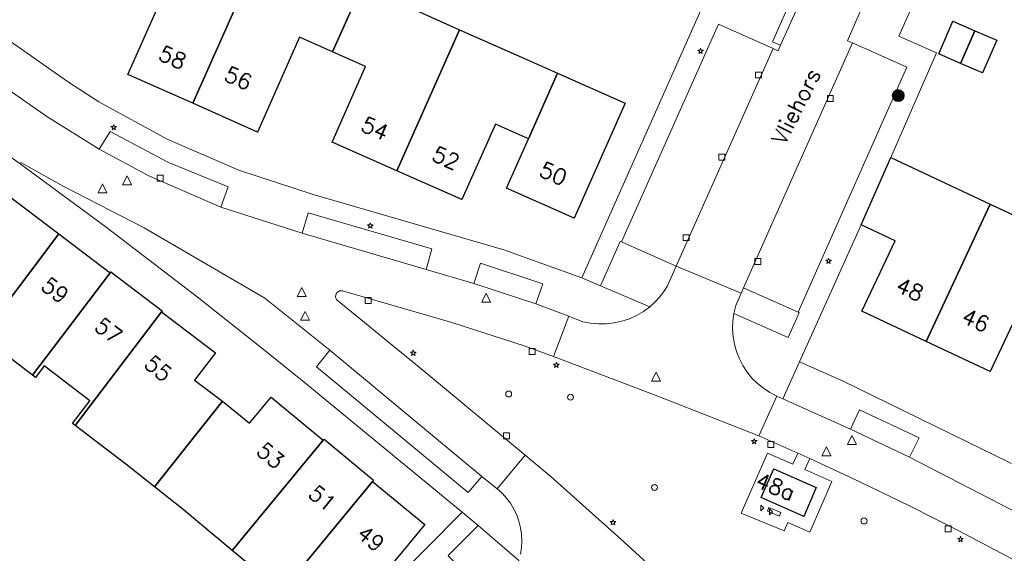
# Model space of a CAD drawing. Header units: metres. Extents: x 105376 to 107446, y 444190 to 447356.
# Tile 55 of 90: x 106867 to 106950, y 446208 to 446253. Entities that reach past the tile are written whole.
import ezdxf
from ezdxf.enums import TextEntityAlignment as Align

# ---------------------------------------------------------------- set-up
doc = ezdxf.new("R2010")
doc.units = ezdxf.units.M
doc.header["$MEASUREMENT"] = 0
for name, color, linetype, lineweight in [('begroeid terreindeel kenmerkpunt', 3, 'Continuous', 0), ('huisnummerreeks BGT', 7, 'Continuous', 0), ('onbegroeid terreindeel vlak', 5, 'Continuous', 0), ('openbare ruimte label tekst', 7, 'Continuous', 0), ('pand vlak gecombineerd BAG en BGT', 1, 'Continuous', 30), ('s_boom', 7, 'Continuous', 0), ('s_CAI-kast', 7, 'Continuous', 0), ('s_lantaarnpaal_lichtmast', 7, 'Continuous', 0), ('s_rioolput', 7, 'Continuous', 0), ('s_straatkolk_trottoirkolk', 7, 'Continuous', 0), ('vlak CAI kast', 7, 'Continuous', 0), ('wegdeel vlak', 2, 'Continuous', 0)]:
    doc.layers.add(name, color=color, linetype=linetype, lineweight=lineweight)
doc.styles.get("Standard").update_dxf_attribs({"font": 'romans.shx'})

msp = doc.modelspace()

# ---------------------------------------------------------------- hatches: boundary and pattern name
at = {"linetype": 'Continuous', "lineweight": 0}
msp.add_hatch(color=8, dxfattribs=at).paths.add_polyline_path([(106940.513, 446246.4, 1), (106941.513, 446246.4, 1)])

# ---------------------------------------------------------------- linework, layer by layer
at = {"color": 8, "linetype": 'Continuous', "lineweight": 0, "flags": 128}
msp.add_lwpolyline([(106940.513, 446246.4, 1), (106941.513, 446246.4, 1), (106940.513, 446246.4)], format="xyb", dxfattribs=at)
at = {"layer": 'begroeid terreindeel kenmerkpunt', "flags": 128}
for points in [[(106917.779, 446234.131), (106922.376, 446232.088), (106921.636, 446230.44), (106921.327, 446229.953), (106920.975, 446229.496), (106920.584, 446229.073), (106920.156, 446228.687), (106916.035, 446230.449), (106917.685, 446234.169)], [(106917.779, 446234.131), (106922.376, 446232.088), (106921.636, 446230.44), (106921.327, 446229.953), (106920.975, 446229.496), (106920.584, 446229.073), (106920.156, 446228.687), (106916.035, 446230.449), (106917.685, 446234.169)], [(106932.617, 446228.229), (106932.704, 446228.187), (106931.767, 446226.105), (106927.227, 446228.114), (106927.395, 446228.786), (106927.837, 446229.815), (106928.034, 446230.274)], [(106932.617, 446228.229), (106932.704, 446228.187), (106931.767, 446226.105), (106927.227, 446228.114), (106927.395, 446228.786), (106927.837, 446229.815), (106928.034, 446230.274)], [(106903.302, 446207.719), (106903.229, 446207.804), (106905.752, 446210.339), (106909.16, 446207.401), (106908.965, 446206.875), (106908.719, 446206.37), (106908.424, 446205.893), (106908.082, 446205.448), (106907.285, 446204.637), (106906.827, 446204.172)], [(106903.302, 446207.719), (106903.229, 446207.804), (106905.752, 446210.339), (106909.16, 446207.401), (106908.965, 446206.875), (106908.719, 446206.37), (106908.424, 446205.893), (106908.082, 446205.448), (106907.285, 446204.637), (106906.827, 446204.172)]]:
    msp.add_lwpolyline(points, close=True, dxfattribs=at)
msp.add_lwpolyline([(106923.434, 446203.995), (106917.708, 446209.223), (106911.873, 446214.402), (106909.692, 446216.218), (106901.287, 446223.237), (106893.918, 446229.228), (106893.887, 446229.265), (106893.86, 446229.304), (106893.837, 446229.346), (106893.818, 446229.39), (106893.804, 446229.436), (106893.794, 446229.483), (106893.79, 446229.531), (106893.79, 446229.579), (106893.795, 446229.627), (106893.804, 446229.674), (106893.819, 446229.72), (106893.838, 446229.764), (106893.861, 446229.806), (106893.889, 446229.845), (106893.92, 446229.882), (106893.955, 446229.915), (106893.993, 446229.944), (106894.034, 446229.97), (106894.077, 446229.991), (106894.122, 446230.007), (106894.168, 446230.02), (106894.216, 446230.027), (106894.264, 446230.029), (106894.312, 446230.027), (106894.359, 446230.02), (106903.531, 446227.36), (106909.708, 446225.365), (106912.067, 446224.499), (106920.835, 446221.184), (106929.326, 446217.843), (106932.588, 446216.407), (106932.168, 446215.468), (106930.052, 446216.396), (106927.84, 446211.361), (106931.438, 446209.88), (106931.751, 446210.593), (106933.605, 446209.779), (106935.451, 446214.029), (106933.175, 446215.027), (106933.591, 446215.955), (106937.795, 446214.007), (106941.964, 446211.987), (106946.099, 446209.897), (106950.197, 446207.736)], dxfattribs=at)
at = {"layer": 'onbegroeid terreindeel vlak', "flags": 128}
for points in [[(106957.134, 446233.377), (106948.738, 446237.304), (106940.392, 446241.208), (106944.232, 446249.986), (106941.072, 446251.396), (106945.419, 446261.174), (106950.602, 446258.874)], [(106924.566, 446253.827), (106914.448, 446231.109), (106907.899, 446233.446), (106891.902, 446238.108), (106885.667, 446240.134), (106879.65, 446242.735), (106873.902, 446245.888), (106871.274, 446247.584), (106853.099, 446260.352)], [(106881.605, 446260.013), (106876.359, 446248.163), (106881.793, 446245.753), (106887.226, 446243.343), (106890.771, 446251.313), (106893.541, 446250.077), (106896.31, 446248.841), (106893.498, 446242.496), (106898.941, 446240.084), (106904.384, 446237.671), (106907.204, 446244.002), (106909.969, 446242.766), (106908.129, 446238.637), (106913.809, 446236.105), (106918.088, 446245.765), (106912.417, 446248.282), (106909.649, 446249.51), (106904.198, 446251.929), (106898.753, 446254.346)], [(106857.801, 446247.417), (106867.306, 446240.665), (106874.528, 446235.372), (106882.165, 446229.522), (106887.722, 446225.132), (106891.159, 446222.363), (106904.419, 446211.438), (106886.636, 446193.535)], [(106893.642, 446201.185), (106901.265, 446210.419), (106896.898, 446214.035), (106896.974, 446214.128), (106892.815, 446217.572), (106892.739, 446217.479), (106888.372, 446221.096), (106886.56, 446218.903), (106884.297, 446220.772), (106881.956, 446222.538), (106883.699, 446224.816), (106879.169, 446228.257), (106879.235, 446228.344), (106874.935, 446231.611), (106874.869, 446231.523), (106870.569, 446234.789), (106866.054, 446238.219)], [(106950.525, 446215.543), (106936.331, 446222.463), (106932.734, 446224.061), (106937.898, 446235.563), (106940.745, 446234.214), (106937.968, 446228.315), (106943.349, 446225.782), (106948.729, 446223.248), (106951.522, 446229.177)], [(106950.525, 446215.543), (106936.331, 446222.463), (106932.734, 446224.061), (106937.898, 446235.563), (106940.745, 446234.214), (106937.968, 446228.315), (106943.349, 446225.782), (106948.729, 446223.248), (106951.522, 446229.177)], [(106864.273, 446226.036), (106868.355, 446222.932), (106868.587, 446222.756), (106869.319, 446223.719), (106873.154, 446220.789), (106871.712, 446218.88), (106871.933, 446218.712), (106876.178, 446215.483), (106878.584, 446213.572), (106880.989, 446211.66), (106885.115, 446208.244), (106889.274, 446204.801)]]:
    msp.add_lwpolyline(points, dxfattribs=at)
msp.add_lwpolyline([(106946.247, 446249.102), (106948.084, 446248.3), (106949.3, 446251.041), (106947.454, 446251.847), (106945.608, 446252.652), (106944.409, 446249.904)], close=True, dxfattribs=at)
at = {"layer": 'pand vlak gecombineerd BAG en BGT', "flags": 128}
for points in [[(106881.793, 446245.753), (106887.056, 446257.589), (106887.824, 446257.248), (106889.252, 446260.459), (106893.822, 446258.42), (106893.12, 446256.846), (106895.981, 446255.576), (106893.541, 446250.077), (106890.771, 446251.313), (106887.226, 446243.343)], [(106881.793, 446245.753), (106887.056, 446257.589), (106887.824, 446257.248), (106889.252, 446260.459), (106893.822, 446258.42), (106893.12, 446256.846), (106895.981, 446255.576), (106893.541, 446250.077), (106890.771, 446251.313), (106887.226, 446243.343)], [(106881.605, 446260.013), (106887.056, 446257.589), (106881.793, 446245.753), (106876.359, 446248.163)], [(106881.605, 446260.013), (106887.056, 446257.589), (106881.793, 446245.753), (106876.359, 446248.163)], [(106898.753, 446254.346), (106904.198, 446251.929), (106898.941, 446240.084), (106893.498, 446242.496), (106896.31, 446248.841), (106893.541, 446250.077), (106895.981, 446255.576)], [(106898.753, 446254.346), (106904.198, 446251.929), (106898.941, 446240.084), (106893.498, 446242.496), (106896.31, 446248.841), (106893.541, 446250.077), (106895.981, 446255.576)], [(106945.608, 446252.652), (106947.454, 446251.847), (106946.247, 446249.102), (106944.409, 446249.904)], [(106945.608, 446252.652), (106947.454, 446251.847), (106946.247, 446249.102), (106944.409, 446249.904)], [(106912.417, 446248.282), (106909.969, 446242.766), (106907.204, 446244.002), (106904.384, 446237.671), (106898.941, 446240.084), (106904.198, 446251.929), (106909.649, 446249.51)], [(106912.417, 446248.282), (106909.969, 446242.766), (106907.204, 446244.002), (106904.384, 446237.671), (106898.941, 446240.084), (106904.198, 446251.929), (106909.649, 446249.51)], [(106946.247, 446249.102), (106947.454, 446251.847), (106949.3, 446251.041), (106948.084, 446248.3)], [(106946.247, 446249.102), (106947.454, 446251.847), (106949.3, 446251.041), (106948.084, 446248.3)], [(106909.969, 446242.766), (106912.417, 446248.282), (106918.088, 446245.765), (106913.809, 446236.105), (106908.129, 446238.637)], [(106909.969, 446242.766), (106912.417, 446248.282), (106918.088, 446245.765), (106913.809, 446236.105), (106908.129, 446238.637)], [(106948.738, 446237.304), (106943.349, 446225.782), (106937.968, 446228.315), (106940.745, 446234.214), (106937.898, 446235.563), (106940.392, 446241.208)], [(106948.738, 446237.304), (106943.349, 446225.782), (106937.968, 446228.315), (106940.745, 446234.214), (106937.898, 446235.563), (106940.392, 446241.208)], [(106870.569, 446234.789), (106863.329, 446225.24), (106858.81, 446228.665), (106866.054, 446238.219)], [(106870.569, 446234.789), (106863.329, 446225.24), (106858.81, 446228.665), (106866.054, 446238.219)], [(106957.134, 446233.377), (106954.3, 446227.831), (106951.522, 446229.177), (106948.729, 446223.248), (106943.349, 446225.782), (106948.738, 446237.304)], [(106957.134, 446233.377), (106954.3, 446227.831), (106951.522, 446229.177), (106948.729, 446223.248), (106943.349, 446225.782), (106948.738, 446237.304)], [(106863.329, 446225.24), (106870.569, 446234.789), (106874.869, 446231.523), (106868.355, 446222.932), (106864.273, 446226.036), (106863.545, 446225.076)], [(106863.329, 446225.24), (106870.569, 446234.789), (106874.869, 446231.523), (106868.355, 446222.932), (106864.273, 446226.036), (106863.545, 446225.076)], [(106868.355, 446222.932), (106874.869, 446231.523), (106874.935, 446231.611), (106879.235, 446228.344), (106879.169, 446228.257), (106871.933, 446218.712), (106871.712, 446218.88), (106873.154, 446220.789), (106869.319, 446223.719), (106868.587, 446222.756)], [(106868.355, 446222.932), (106874.869, 446231.523), (106874.935, 446231.611), (106879.235, 446228.344), (106879.169, 446228.257), (106871.933, 446218.712), (106871.712, 446218.88), (106873.154, 446220.789), (106869.319, 446223.719), (106868.587, 446222.756)], [(106876.178, 446215.483), (106871.933, 446218.712), (106879.169, 446228.257), (106883.699, 446224.816), (106881.956, 446222.538), (106884.297, 446220.772), (106878.584, 446213.572)], [(106876.178, 446215.483), (106871.933, 446218.712), (106879.169, 446228.257), (106883.699, 446224.816), (106881.956, 446222.538), (106884.297, 446220.772), (106878.584, 446213.572)], [(106878.584, 446213.572), (106884.297, 446220.772), (106886.56, 446218.903), (106888.372, 446221.096), (106892.739, 446217.479), (106885.115, 446208.244), (106880.989, 446211.66)], [(106878.584, 446213.572), (106884.297, 446220.772), (106886.56, 446218.903), (106888.372, 446221.096), (106892.739, 446217.479), (106885.115, 446208.244), (106880.989, 446211.66)], [(106889.274, 446204.801), (106885.115, 446208.244), (106892.739, 446217.479), (106892.815, 446217.572), (106896.974, 446214.128), (106896.898, 446214.035)], [(106889.274, 446204.801), (106885.115, 446208.244), (106892.739, 446217.479), (106892.815, 446217.572), (106896.974, 446214.128), (106896.898, 446214.035)], [(106934.137, 446213.513), (106933.088, 446211.098), (106929.508, 446212.671), (106930.566, 446215.079)], [(106934.137, 446213.513), (106933.088, 446211.098), (106929.508, 446212.671), (106930.566, 446215.079)], [(106896.898, 446214.035), (106901.265, 446210.419), (106893.642, 446201.185), (106889.274, 446204.801)], [(106896.898, 446214.035), (106901.265, 446210.419), (106893.642, 446201.185), (106889.274, 446204.801)]]:
    msp.add_lwpolyline(points, close=True, dxfattribs=at)
at = {"layer": 's_boom', "color": 251, "linetype": 'Continuous', "lineweight": 0, "flags": 128}
for points in [[(106908.067, 446221.364, 1), (106908.567, 446221.364, 1)], [(106913.259, 446221.097, 1), (106913.759, 446221.097, 1)], [(106920.302, 446213.522, 1), (106920.802, 446213.522, 1)], [(106937.896, 446210.714, 1), (106938.396, 446210.714, 1)]]:
    msp.add_lwpolyline(points, format="xyb", close=True, dxfattribs=at)
at = {"layer": 's_CAI-kast', "color": 7, "linetype": 'Continuous', "lineweight": 0, "flags": 128}
for points in [[(106929.72, 446211.8), (106929.47, 446211.55), (106929.47, 446212.05)], [(106930.463, 446211.482), (106930.213, 446211.232), (106930.213, 446211.732)]]:
    msp.add_lwpolyline(points, close=True, dxfattribs=at)
at = {"layer": 's_lantaarnpaal_lichtmast', "color": 7, "linetype": 'Continuous', "lineweight": 0, "flags": 128}
for points in [[(106924.364, 446250.214), (106924.182, 446250.214), (106924.329, 446250.107), (106924.273, 446249.935), (106924.42, 446250.041), (106924.567, 446249.935), (106924.511, 446250.107), (106924.658, 446250.214), (106924.476, 446250.214), (106924.42, 446250.387)], [(106875.116, 446243.806), (106874.934, 446243.806), (106875.081, 446243.699), (106875.025, 446243.527), (106875.172, 446243.633), (106875.319, 446243.527), (106875.263, 446243.699), (106875.41, 446243.806), (106875.228, 446243.806), (106875.172, 446243.979)], [(106896.646, 446235.553), (106896.464, 446235.553), (106896.611, 446235.446), (106896.555, 446235.274), (106896.702, 446235.38), (106896.849, 446235.274), (106896.793, 446235.446), (106896.94, 446235.553), (106896.758, 446235.553), (106896.702, 446235.726)], [(106935.109, 446232.592), (106934.927, 446232.592), (106935.074, 446232.485), (106935.018, 446232.313), (106935.165, 446232.419), (106935.312, 446232.313), (106935.256, 446232.485), (106935.403, 446232.592), (106935.221, 446232.592), (106935.165, 446232.765)], [(106900.257, 446224.883), (106900.075, 446224.883), (106900.222, 446224.776), (106900.166, 446224.604), (106900.313, 446224.71), (106900.46, 446224.604), (106900.404, 446224.776), (106900.551, 446224.883), (106900.369, 446224.883), (106900.313, 446225.056)], [(106912.263, 446223.871), (106912.081, 446223.871), (106912.228, 446223.764), (106912.172, 446223.592), (106912.319, 446223.698), (106912.466, 446223.592), (106912.41, 446223.764), (106912.557, 446223.871), (106912.375, 446223.871), (106912.319, 446224.044)], [(106928.868, 446217.471), (106928.686, 446217.471), (106928.833, 446217.364), (106928.777, 446217.192), (106928.924, 446217.298), (106929.071, 446217.192), (106929.015, 446217.364), (106929.162, 446217.471), (106928.98, 446217.471), (106928.924, 446217.644)], [(106917.019, 446210.657), (106916.837, 446210.657), (106916.984, 446210.55), (106916.928, 446210.378), (106917.075, 446210.484), (106917.222, 446210.378), (106917.166, 446210.55), (106917.313, 446210.657), (106917.131, 446210.657), (106917.075, 446210.83)], [(106946.184, 446209.25), (106946.002, 446209.25), (106946.149, 446209.143), (106946.093, 446208.971), (106946.24, 446209.077), (106946.387, 446208.971), (106946.331, 446209.143), (106946.478, 446209.25), (106946.296, 446209.25), (106946.24, 446209.423)]]:
    msp.add_lwpolyline(points, close=True, dxfattribs=at)
at = {"layer": 's_rioolput', "color": 7, "linetype": 'Continuous', "lineweight": 0, "flags": 128}
for points in [[(106873.85, 446238.245), (106874.6, 446238.245), (106874.225, 446238.995)], [(106875.914, 446238.915), (106876.664, 446238.915), (106876.289, 446239.665)], [(106890.574, 446229.544), (106891.324, 446229.544), (106890.949, 446230.294)], [(106906.052, 446229.081), (106906.802, 446229.081), (106906.427, 446229.831)], [(106890.852, 446227.545), (106891.602, 446227.545), (106891.227, 446228.295)], [(106920.309, 446222.452), (106921.059, 446222.452), (106920.684, 446223.202)], [(106936.751, 446217.121), (106937.501, 446217.121), (106937.126, 446217.871)], [(106934.615, 446216.175), (106935.365, 446216.175), (106934.99, 446216.925)]]:
    msp.add_lwpolyline(points, close=True, dxfattribs=at)
at = {"layer": 's_straatkolk_trottoirkolk', "color": 7, "linetype": 'Continuous', "lineweight": 0, "flags": 128}
for points in [[(106929.039, 446248.379), (106929.539, 446248.379), (106929.539, 446247.879), (106929.039, 446247.879)], [(106935.066, 446246.412), (106935.566, 446246.412), (106935.566, 446245.912), (106935.066, 446245.912)], [(106925.969, 446241.48), (106926.469, 446241.48), (106926.469, 446240.98), (106925.969, 446240.98)], [(106878.812, 446239.711), (106879.312, 446239.711), (106879.312, 446239.211), (106878.812, 446239.211)], [(106922.966, 446234.729), (106923.466, 446234.729), (106923.466, 446234.229), (106922.966, 446234.229)], [(106928.975, 446232.729), (106929.475, 446232.729), (106929.475, 446232.229), (106928.975, 446232.229)], [(106896.282, 446229.457), (106896.782, 446229.457), (106896.782, 446228.957), (106896.282, 446228.957)], [(106910.042, 446225.185), (106910.542, 446225.185), (106910.542, 446224.685), (106910.042, 446224.685)], [(106907.873, 446218.11), (106908.373, 446218.11), (106908.373, 446217.61), (106907.873, 446217.61)], [(106930.067, 446217.384), (106930.567, 446217.384), (106930.567, 446216.884), (106930.067, 446216.884)], [(106944.964, 446210.29), (106945.464, 446210.29), (106945.464, 446209.79), (106944.964, 446209.79)]]:
    msp.add_lwpolyline(points, close=True, dxfattribs=at)
at = {"layer": 'vlak CAI kast', "flags": 128}
msp.add_lwpolyline([(106930.044, 446211.535), (106930.166, 446211.831), (106931.171, 446211.417), (106931.05, 446211.121)], close=True, dxfattribs=at)
msp.add_lwpolyline([(106930.044, 446211.535), (106930.166, 446211.831), (106931.171, 446211.417), (106931.05, 446211.121)], close=True, dxfattribs=at)
at = {"layer": 'wegdeel vlak', "flags": 128}
for points in [[(106938.334, 446276.176), (106941.764, 446274.621), (106941.466, 446273.942), (106940.542, 446271.763), (106938.72, 446272.6), (106931.547, 446256.476), (106933.373, 446255.687), (106932.778, 446254.291), (106932.086, 446254.612), (106930.447, 446250.922), (106931.141, 446250.643), (106930.936, 446250.166), (106930.511, 446250.353), (106925.922, 446252.394), (106917.779, 446234.131), (106917.685, 446234.169), (106916.035, 446230.449), (106914.448, 446231.109), (106924.566, 446253.827), (106925.767, 446256.543), (106926.372, 446257.959), (106929.6, 446256.498), (106933.41, 446265.145)], [(106938.334, 446276.176), (106941.764, 446274.621), (106941.466, 446273.942), (106940.542, 446271.763), (106938.72, 446272.6), (106931.547, 446256.476), (106933.373, 446255.687), (106932.778, 446254.291), (106932.086, 446254.612), (106930.447, 446250.922), (106931.141, 446250.643), (106930.936, 446250.166), (106930.511, 446250.353), (106925.922, 446252.394), (106917.779, 446234.131), (106917.685, 446234.169), (106916.035, 446230.449), (106914.448, 446231.109), (106924.566, 446253.827), (106925.767, 446256.543), (106926.372, 446257.959), (106929.6, 446256.498), (106933.41, 446265.145)], [(106937.916, 446253.652), (106936.752, 446251.006), (106937.18, 446250.815), (106928.034, 446230.274), (106927.837, 446229.815), (106922.376, 446232.088), (106930.511, 446250.353), (106930.936, 446250.166), (106931.141, 446250.643), (106932.778, 446254.291), (106933.373, 446255.687), (106940.542, 446271.763), (106941.466, 446273.942), (106946.028, 446271.94), (106945.076, 446269.763)], [(106937.916, 446253.652), (106936.752, 446251.006), (106937.18, 446250.815), (106928.034, 446230.274), (106927.837, 446229.815), (106922.376, 446232.088), (106930.511, 446250.353), (106930.936, 446250.166), (106931.141, 446250.643), (106932.778, 446254.291), (106933.373, 446255.687), (106940.542, 446271.763), (106941.466, 446273.942), (106946.028, 446271.94), (106945.076, 446269.763)], [(106932.778, 446254.291), (106931.141, 446250.643), (106930.447, 446250.922), (106932.086, 446254.612)], [(106932.778, 446254.291), (106931.141, 446250.643), (106930.447, 446250.922), (106932.086, 446254.612)], [(106930.511, 446250.353), (106922.376, 446232.088), (106917.779, 446234.131), (106925.922, 446252.394)], [(106930.511, 446250.353), (106922.376, 446232.088), (106917.779, 446234.131), (106925.922, 446252.394)], [(106928.034, 446230.274), (106937.18, 446250.815), (106941.724, 446248.792), (106932.617, 446228.229)], [(106928.034, 446230.274), (106937.18, 446250.815), (106941.724, 446248.792), (106932.617, 446228.229)], [(106884.784, 446238.738), (106884.163, 446237.052), (106878.102, 446239.662), (106873.953, 446241.898), (106874.875, 446243.388), (106879.718, 446240.826)], [(106884.784, 446238.738), (106884.163, 446237.052), (106878.102, 446239.662), (106873.953, 446241.898), (106874.875, 446243.388), (106879.718, 446240.826)], [(106890.971, 446234.849), (106891.473, 446236.568), (106901.879, 446233.545), (106901.386, 446231.816)], [(106890.971, 446234.849), (106891.473, 446236.568), (106901.879, 446233.545), (106901.386, 446231.816)], [(106905.938, 446232.351), (106911.191, 446230.616), (106910.585, 446228.939), (106905.4, 446230.641)], [(106905.938, 446232.351), (106911.191, 446230.616), (106910.585, 446228.939), (106905.4, 446230.641)], [(106912.067, 446224.499), (106913.356, 446227.906), (106914.547, 446227.432), (106915.197, 446227.303), (106915.856, 446227.242), (106916.518, 446227.25), (106917.176, 446227.327), (106917.822, 446227.472), (106918.45, 446227.683), (106919.053, 446227.958), (106919.623, 446228.294), (106920.156, 446228.687), (106920.584, 446229.073), (106920.975, 446229.496), (106921.327, 446229.953), (106921.636, 446230.44), (106922.376, 446232.088), (106927.837, 446229.815), (106927.395, 446228.786), (106927.227, 446228.114), (106927.137, 446227.473), (106927.114, 446226.827), (106927.157, 446226.182), (106927.266, 446225.544), (106927.44, 446224.921), (106927.678, 446224.32), (106927.975, 446223.745), (106928.331, 446223.205), (106928.739, 446222.704), (106929.197, 446222.247), (106929.7, 446221.84), (106930.242, 446221.487), (106930.817, 446221.191), (106929.326, 446217.843), (106920.835, 446221.184)], [(106912.067, 446224.499), (106913.356, 446227.906), (106914.547, 446227.432), (106915.197, 446227.303), (106915.856, 446227.242), (106916.518, 446227.25), (106917.176, 446227.327), (106917.822, 446227.472), (106918.45, 446227.683), (106919.053, 446227.958), (106919.623, 446228.294), (106920.156, 446228.687), (106920.584, 446229.073), (106920.975, 446229.496), (106921.327, 446229.953), (106921.636, 446230.44), (106922.376, 446232.088), (106927.837, 446229.815), (106927.395, 446228.786), (106927.227, 446228.114), (106927.137, 446227.473), (106927.114, 446226.827), (106927.157, 446226.182), (106927.266, 446225.544), (106927.44, 446224.921), (106927.678, 446224.32), (106927.975, 446223.745), (106928.331, 446223.205), (106928.739, 446222.704), (106929.197, 446222.247), (106929.7, 446221.84), (106930.242, 446221.487), (106930.817, 446221.191), (106929.326, 446217.843), (106920.835, 446221.184)], [(106906.059, 446214.44), (106904.922, 446213.109), (106892.184, 446223.636), (106893.307, 446225.03)], [(106906.059, 446214.44), (106904.922, 446213.109), (106892.184, 446223.636), (106893.307, 446225.03)], [(106937.013, 446218.413), (106941.972, 446216.063), (106952.101, 446210.842), (106956.873, 446208.245), (106966.767, 446202.339), (106971.401, 446199.288), (106980.862, 446192.764), (106985.343, 446189.491), (106986.957, 446188.263), (106984.706, 446185.358), (106962.261, 446200.837), (106958.279, 446203.205), (106954.257, 446205.505), (106950.197, 446207.736), (106946.099, 446209.897), (106941.964, 446211.987), (106937.795, 446214.007), (106933.591, 446215.955), (106932.588, 446216.407), (106929.326, 446217.843), (106930.817, 446221.191), (106931.342, 446220.956)], [(106937.013, 446218.413), (106941.972, 446216.063), (106952.101, 446210.842), (106956.873, 446208.245), (106966.767, 446202.339), (106971.401, 446199.288), (106980.862, 446192.764), (106985.343, 446189.491), (106986.957, 446188.263), (106984.706, 446185.358), (106962.261, 446200.837), (106958.279, 446203.205), (106954.257, 446205.505), (106950.197, 446207.736), (106946.099, 446209.897), (106941.964, 446211.987), (106937.795, 446214.007), (106933.591, 446215.955), (106932.588, 446216.407), (106929.326, 446217.843), (106930.817, 446221.191), (106931.342, 446220.956)], [(106941.972, 446216.063), (106937.013, 446218.413), (106937.768, 446220.039), (106942.775, 446217.693)], [(106941.972, 446216.063), (106937.013, 446218.413), (106937.768, 446220.039), (106942.775, 446217.693)], [(106932.588, 446216.407), (106933.591, 446215.955), (106933.175, 446215.027), (106935.451, 446214.029), (106933.605, 446209.779), (106931.751, 446210.593), (106931.438, 446209.88), (106927.84, 446211.361), (106930.052, 446216.396), (106932.168, 446215.468)], [(106934.137, 446213.513), (106930.566, 446215.079), (106929.508, 446212.671), (106933.088, 446211.098)]]:
    msp.add_lwpolyline(points, close=True, dxfattribs=at)
for points in [[(106945.419, 446261.174), (106941.072, 446251.396), (106944.232, 446249.986), (106940.392, 446241.208), (106937.898, 446235.563), (106932.734, 446224.061), (106931.342, 446220.956), (106930.817, 446221.191), (106930.242, 446221.487), (106929.7, 446221.84), (106929.197, 446222.247), (106928.739, 446222.704), (106928.331, 446223.205), (106927.975, 446223.745), (106927.678, 446224.32), (106927.44, 446224.921), (106927.266, 446225.544), (106927.157, 446226.182), (106927.114, 446226.827), (106927.137, 446227.473), (106927.227, 446228.114), (106931.767, 446226.105), (106932.704, 446228.187), (106932.617, 446228.229), (106941.724, 446248.792), (106937.18, 446250.815), (106936.752, 446251.006), (106937.916, 446253.652)], [(106945.419, 446261.174), (106941.072, 446251.396), (106944.232, 446249.986), (106940.392, 446241.208), (106937.898, 446235.563), (106932.734, 446224.061), (106931.342, 446220.956), (106930.817, 446221.191), (106930.242, 446221.487), (106929.7, 446221.84), (106929.197, 446222.247), (106928.739, 446222.704), (106928.331, 446223.205), (106927.975, 446223.745), (106927.678, 446224.32), (106927.44, 446224.921), (106927.266, 446225.544), (106927.157, 446226.182), (106927.114, 446226.827), (106927.137, 446227.473), (106927.227, 446228.114), (106931.767, 446226.105), (106932.704, 446228.187), (106932.617, 446228.229), (106941.724, 446248.792), (106937.18, 446250.815), (106936.752, 446251.006), (106937.916, 446253.652)], [(106853.099, 446260.352), (106871.274, 446247.584), (106873.902, 446245.888), (106879.65, 446242.735), (106885.667, 446240.134), (106891.902, 446238.108), (106907.899, 446233.446), (106914.448, 446231.109), (106916.035, 446230.449), (106920.156, 446228.687), (106919.623, 446228.294), (106919.053, 446227.958), (106918.45, 446227.683), (106917.822, 446227.472), (106917.176, 446227.327), (106916.518, 446227.25), (106915.856, 446227.242), (106915.197, 446227.303), (106914.547, 446227.432), (106913.356, 446227.906), (106910.585, 446228.939), (106911.191, 446230.616), (106905.938, 446232.351), (106905.4, 446230.641), (106901.386, 446231.816), (106901.879, 446233.545), (106891.473, 446236.568), (106890.971, 446234.849), (106884.163, 446237.052), (106884.784, 446238.738), (106879.718, 446240.826), (106874.875, 446243.388), (106873.953, 446241.898), (106869.558, 446244.64), (106866.097, 446247.054)], [(106853.099, 446260.352), (106871.274, 446247.584), (106873.902, 446245.888), (106879.65, 446242.735), (106885.667, 446240.134), (106891.902, 446238.108), (106907.899, 446233.446), (106914.448, 446231.109), (106916.035, 446230.449), (106920.156, 446228.687), (106919.623, 446228.294), (106919.053, 446227.958), (106918.45, 446227.683), (106917.822, 446227.472), (106917.176, 446227.327), (106916.518, 446227.25), (106915.856, 446227.242), (106915.197, 446227.303), (106914.547, 446227.432), (106913.356, 446227.906), (106910.585, 446228.939), (106911.191, 446230.616), (106905.938, 446232.351), (106905.4, 446230.641), (106901.386, 446231.816), (106901.879, 446233.545), (106891.473, 446236.568), (106890.971, 446234.849), (106884.163, 446237.052), (106884.784, 446238.738), (106879.718, 446240.826), (106874.875, 446243.388), (106873.953, 446241.898), (106869.558, 446244.64), (106866.097, 446247.054)], [(106866.097, 446247.054), (106869.558, 446244.64), (106873.953, 446241.898), (106878.102, 446239.662), (106884.163, 446237.052), (106890.971, 446234.849), (106901.386, 446231.816), (106905.4, 446230.641), (106910.585, 446228.939), (106913.356, 446227.906), (106912.067, 446224.499), (106909.708, 446225.365), (106903.531, 446227.36), (106894.359, 446230.02), (106894.312, 446230.027), (106894.264, 446230.029), (106894.216, 446230.027), (106894.168, 446230.02), (106894.122, 446230.007), (106894.077, 446229.991), (106894.034, 446229.97), (106893.993, 446229.944), (106893.955, 446229.915), (106893.92, 446229.882), (106893.889, 446229.845), (106893.861, 446229.806), (106893.838, 446229.764), (106893.819, 446229.72), (106893.804, 446229.674), (106893.795, 446229.627), (106893.79, 446229.579), (106893.79, 446229.531), (106893.794, 446229.483), (106893.804, 446229.436), (106893.818, 446229.39), (106893.837, 446229.346), (106893.86, 446229.304), (106893.887, 446229.265), (106893.918, 446229.228), (106901.287, 446223.237), (106909.692, 446216.218), (106907.345, 446213.419), (106906.059, 446214.44), (106893.307, 446225.03), (106887.837, 446229.396), (106877.715, 446235.314), (106870.991, 446238.773), (106867.379, 446240.786), (106867.306, 446240.665), (106857.801, 446247.417)], [(106866.097, 446247.054), (106869.558, 446244.64), (106873.953, 446241.898), (106878.102, 446239.662), (106884.163, 446237.052), (106890.971, 446234.849), (106901.386, 446231.816), (106905.4, 446230.641), (106910.585, 446228.939), (106913.356, 446227.906), (106912.067, 446224.499), (106909.708, 446225.365), (106903.531, 446227.36), (106894.359, 446230.02), (106894.312, 446230.027), (106894.264, 446230.029), (106894.216, 446230.027), (106894.168, 446230.02), (106894.122, 446230.007), (106894.077, 446229.991), (106894.034, 446229.97), (106893.993, 446229.944), (106893.955, 446229.915), (106893.92, 446229.882), (106893.889, 446229.845), (106893.861, 446229.806), (106893.838, 446229.764), (106893.819, 446229.72), (106893.804, 446229.674), (106893.795, 446229.627), (106893.79, 446229.579), (106893.79, 446229.531), (106893.794, 446229.483), (106893.804, 446229.436), (106893.818, 446229.39), (106893.837, 446229.346), (106893.86, 446229.304), (106893.887, 446229.265), (106893.918, 446229.228), (106901.287, 446223.237), (106909.692, 446216.218), (106907.345, 446213.419), (106906.059, 446214.44), (106893.307, 446225.03), (106887.837, 446229.396), (106877.715, 446235.314), (106870.991, 446238.773), (106867.379, 446240.786), (106867.306, 446240.665), (106857.801, 446247.417)], [(106909.16, 446207.401), (106905.752, 446210.339), (106904.419, 446211.438), (106891.159, 446222.363), (106887.722, 446225.132), (106882.165, 446229.522), (106874.528, 446235.372), (106867.306, 446240.665), (106867.379, 446240.786), (106870.991, 446238.773), (106877.715, 446235.314), (106887.837, 446229.396), (106893.307, 446225.03), (106892.184, 446223.636), (106904.922, 446213.109), (106906.059, 446214.44), (106907.345, 446213.419), (106907.759, 446213.048), (106908.134, 446212.637), (106908.466, 446212.191), (106908.752, 446211.715), (106908.99, 446211.212), (106909.177, 446210.689), (106909.311, 446210.149), (106909.391, 446209.599), (106909.415, 446209.044), (106909.385, 446208.489), (106909.299, 446207.939)], [(106909.16, 446207.401), (106905.752, 446210.339), (106904.419, 446211.438), (106891.159, 446222.363), (106887.722, 446225.132), (106882.165, 446229.522), (106874.528, 446235.372), (106867.306, 446240.665), (106867.379, 446240.786), (106870.991, 446238.773), (106877.715, 446235.314), (106887.837, 446229.396), (106893.307, 446225.03), (106892.184, 446223.636), (106904.922, 446213.109), (106906.059, 446214.44), (106907.345, 446213.419), (106907.759, 446213.048), (106908.134, 446212.637), (106908.466, 446212.191), (106908.752, 446211.715), (106908.99, 446211.212), (106909.177, 446210.689), (106909.311, 446210.149), (106909.391, 446209.599), (106909.415, 446209.044), (106909.385, 446208.489), (106909.299, 446207.939)], [(106952.101, 446210.842), (106941.972, 446216.063), (106942.775, 446217.693), (106937.768, 446220.039), (106937.013, 446218.413), (106931.342, 446220.956), (106932.734, 446224.061), (106936.331, 446222.463), (106950.525, 446215.543)], [(106952.101, 446210.842), (106941.972, 446216.063), (106942.775, 446217.693), (106937.768, 446220.039), (106937.013, 446218.413), (106931.342, 446220.956), (106932.734, 446224.061), (106936.331, 446222.463), (106950.525, 446215.543)], [(106909.299, 446207.939), (106909.385, 446208.489), (106909.415, 446209.044), (106909.391, 446209.599), (106909.311, 446210.149), (106909.177, 446210.689), (106908.99, 446211.212), (106908.752, 446211.715), (106908.466, 446212.191), (106908.134, 446212.637), (106907.759, 446213.048), (106907.345, 446213.419), (106909.692, 446216.218), (106911.873, 446214.402), (106917.708, 446209.223), (106923.434, 446203.995)], [(106909.299, 446207.939), (106909.385, 446208.489), (106909.415, 446209.044), (106909.391, 446209.599), (106909.311, 446210.149), (106909.177, 446210.689), (106908.99, 446211.212), (106908.752, 446211.715), (106908.466, 446212.191), (106908.134, 446212.637), (106907.759, 446213.048), (106907.345, 446213.419), (106909.692, 446216.218), (106911.873, 446214.402), (106917.708, 446209.223), (106923.434, 446203.995)], [(106886.636, 446193.535), (106904.419, 446211.438), (106905.752, 446210.339), (106903.229, 446207.804)], [(106886.636, 446193.535), (106904.419, 446211.438), (106905.752, 446210.339), (106903.229, 446207.804)]]:
    msp.add_lwpolyline(points, dxfattribs=at)

# ---------------------------------------------------------------- texts
at = {"layer": 'huisnummerreeks BGT'}
for s, rotation, p in [('58', 336, (106880.101, 446249.605)), ('56', 336, (106885.621, 446247.858)), ('54', 336, (106897.098, 446243.636)), ('52', 336, (106903.055, 446241.161)), ('50', 336, (106912.062, 446239.851)), ('59', 322.8, (106870.245, 446230.072)), ('48', 336, (106942.007, 446230.147)), ('46', 336, (106947.527, 446227.546)), ('57', 322.8, (106874.729, 446226.671)), ('55', 320.5, (106878.901, 446223.508)), ('53', 320.5, (106888.324, 446216.202)), ('48a', 337.9, (106930.719, 446213.593)), ('51', 320.5, (106892.673, 446212.612)), ('49', 320.5, (106896.754, 446209.243))]:
    msp.add_text(s, height=1.3229, rotation=rotation, dxfattribs=at).set_placement(p, align=Align.MIDDLE_CENTER)
at = {"layer": 'openbare ruimte label tekst'}
msp.add_text('Vliehors', height=1.3229, rotation=63.2, dxfattribs=at).set_placement((106932.437, 446245.5), align=Align.MIDDLE_CENTER)

doc.saveas('drawing.dxf')
